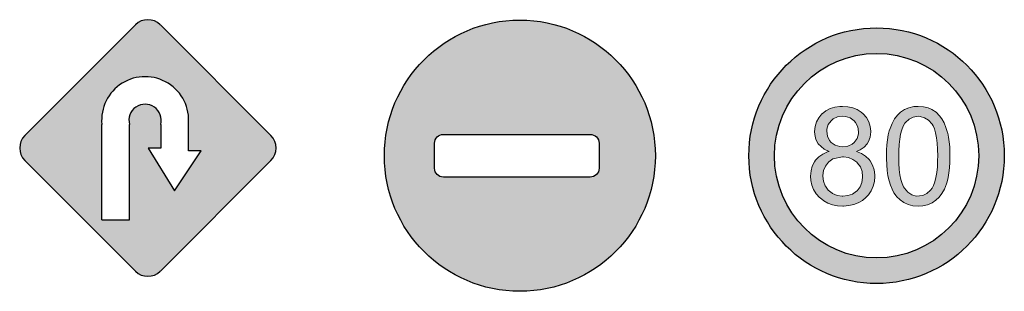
# Model space of a CAD drawing. Header units: millimetres. Extents: x -10 to 252, y -7 to 66.
import ezdxf

# ---------------------------------------------------------------- set-up
doc = ezdxf.new("R2010")
doc.units = ezdxf.units.MM

msp = doc.modelspace()

# ---------------------------------------------------------------- hatches: boundary and pattern name
h = msp.add_hatch(color=1)
h.dxf.hatch_style = 1
h.paths.add_polyline_path([(27.17, 64.21, 0.414214), (20.54, 64.21), (-8.96, 34.71, 0.414214), (-8.96, 28.08), (20.54, -1.41, 0.414214), (27.17, -1.41), (56.67, 28.08, 0.414214), (56.67, 34.71)])
h.paths.add_polyline_path([(34.67, 37.7), (34.67, 30.67), (38.02, 30.67), (30.99, 19.97), (23.96, 31.34), (27.3, 31.34), (27.3, 37.7, 1.285511), (18.94, 37.7), (18.94, 12.28), (11.57, 12.28), (11.57, 37.7, -1.10027)], flags=16)
h = msp.add_hatch(color=1)
h.dxf.hatch_style = 1
h.paths.add_polyline_path([(86.9, 29.35, 1), (159.15, 29.35, 1)])
h.paths.add_polyline_path([(141.8, 35.02, -0.414214), (144.15, 32.68), (144.15, 25.99, -0.414214), (141.8, 23.65), (102.63, 23.65, -0.414214), (100.29, 25.99), (100.29, 32.68, -0.414214), (102.63, 35.02)], flags=16)
h = msp.add_hatch(color=1)
h.dxf.hatch_style = 1
h.paths.add_polyline_path([(184.1, 29.35, 1), (252.21, 29.35, 1)])
h.paths.add_polyline_path([(245.4, 29.35, -1), (190.91, 29.35, -1)], flags=16)
h = msp.add_hatch(color=1)
h.dxf.hatch_style = 1
h.paths.add_polyline_path([(202.1, 38.34), (201.74, 37.11), (201.61, 35.78), (201.65, 34.97), (201.98, 33.68), (202.56, 32.54), (204.2, 31.09), (205.51, 30.47), (205.04, 30.35), (203.78, 29.8), (202.72, 29.07), (201.86, 28.15), (201.57, 27.73), (201.01, 26.59), (200.67, 25.32), (200.56, 23.89), (200.63, 22.77), (200.9, 21.49), (201.37, 20.3), (202.05, 19.21), (202.93, 18.22), (203.07, 18.08), (204.05, 17.31), (205.15, 16.7), (206.36, 16.27), (207.69, 16.02), (209.12, 15.93), (209.34, 15.93), (210.76, 16.05), (212.07, 16.33), (213.26, 16.79), (214.36, 17.4), (215.32, 18.2), (216.02, 18.96), (216.75, 20.02), (217.27, 21.2), (217.58, 22.46), (217.68, 23.8), (217.66, 24.25), (217.48, 25.61), (217.07, 26.84), (216.44, 27.95), (216.14, 28.36), (215.21, 29.22), (214.1, 29.93), (212.79, 30.47), (213.74, 30.91), (214.85, 31.63), (215.67, 32.54), (216.02, 33.1), (216.47, 34.32), (216.61, 35.68), (216.61, 35.85), (216.46, 37.17), (216.07, 38.38), (215.43, 39.49), (214.54, 40.51), (214.03, 40.95), (212.98, 41.62), (211.81, 42.1), (210.5, 42.39), (209.08, 42.47), (208.36, 42.46), (206.98, 42.26), (205.73, 41.89), (204.62, 41.31), (203.64, 40.54), (203.59, 40.49), (202.72, 39.46)])
h.paths.add_polyline_path([(205.28, 37.63), (206.08, 38.68), (206.61, 39.13), (207.76, 39.67), (209.1, 39.85), (209.85, 39.8), (211.08, 39.42), (212.13, 38.66), (212.56, 38.16), (213.15, 37.03), (213.33, 35.71), (213.31, 35.16), (212.94, 33.92), (212.17, 32.87), (211.64, 32.43), (210.49, 31.89), (209.15, 31.7), (208.33, 31.76), (207.09, 32.14), (206.07, 32.87), (205.62, 33.4), (205.06, 34.53), (204.87, 35.88), (204.9, 36.4)], flags=16)
h.paths.add_polyline_path([(206.5, 28.48), (209.05, 29.08), (209.37, 29.08), (210.69, 28.87), (211.86, 28.37), (213, 27.51), (213.82, 26.34), (214.27, 25.14), (214.43, 23.7), (214.22, 22.22), (213.73, 21.05), (212.87, 19.95), (211.72, 19.14), (210.52, 18.71), (209.09, 18.55), (207.65, 18.76), (206.34, 19.3), (205.25, 20.15), (204.49, 21.23), (203.99, 22.57), (203.83, 23.93), (204.03, 25.4), (204.54, 26.58), (205.4, 27.68)], flags=16)
h = msp.add_hatch(color=1)
h.dxf.hatch_style = 1
h.paths.add_polyline_path([(221.26, 34.87), (221.05, 33.62), (220.9, 32.26), (220.81, 30.79), (220.78, 29.2), (220.78, 28.59), (220.84, 26.94), (220.98, 25.4), (221.19, 23.97), (221.47, 22.67), (221.84, 21.49), (222.27, 20.42), (222.77, 19.46), (223.35, 18.62), (223.49, 18.47), (224.4, 17.56), (225.42, 16.84), (226.58, 16.34), (227.86, 16.03), (229.24, 15.93), (230.45, 16), (231.75, 16.28), (232.93, 16.77), (233.98, 17.47), (234.8, 18.27), (235.59, 19.28), (236.23, 20.47), (236.78, 21.82), (236.95, 22.4), (237.23, 23.52), (237.44, 24.77), (237.59, 26.13), (237.69, 27.61), (237.72, 29.2), (237.7, 30.18), (237.65, 31.7), (237.52, 33.06), (237.35, 34.28), (237.13, 35.35), (237.07, 35.54), (236.65, 36.9), (236.13, 38.13), (235.52, 39.21), (234.94, 39.98), (234.01, 40.92), (232.91, 41.65), (231.93, 42.07), (230.66, 42.38), (229.24, 42.47), (228.08, 42.42), (226.78, 42.14), (225.59, 41.65), (224.55, 40.96), (223.71, 40.16), (222.93, 39.15), (222.27, 37.96), (221.74, 36.63), (221.54, 36)])
h.paths.add_polyline_path([(224.57, 35.09), (224.87, 36.23), (225.25, 37.19), (225.76, 38.08), (226.81, 39.11), (227.93, 39.66), (229.22, 39.84), (229.78, 39.8), (230.95, 39.46), (232.02, 38.78), (232.96, 37.73), (233.21, 37.32), (233.57, 36.47), (233.89, 35.4), (234.13, 34.15), (234.3, 32.7), (234.4, 31.05), (234.44, 29.2), (234.43, 28.12), (234.36, 26.4), (234.2, 24.86), (233.99, 23.51), (233.71, 22.38), (233.36, 21.44), (232.96, 20.68), (232.56, 20.19), (231.57, 19.28), (230.46, 18.73), (228.71, 18.59), (227.55, 18.92), (226.5, 19.62), (225.56, 20.68), (225.31, 21.09), (224.93, 21.94), (224.61, 22.99), (224.37, 24.25), (224.2, 25.7), (224.09, 27.35), (224.06, 29.2), (224.08, 30.64), (224.17, 32.29), (224.33, 33.78)], flags=16)

# ---------------------------------------------------------------- linework, layer by layer
for p, q in [((20.54, 64.21), (-8.96, 34.71)), ((56.67, 34.71), (27.17, 64.21)), ((11.57, 12.28), (11.57, 37.7)), ((18.94, 12.28), (18.94, 37.7)), ((27.3, 37.7), (27.3, 31.34)), ((34.67, 30.67), (34.67, 37.7)), ((27.3, 31.34), (23.96, 31.34)), ((23.96, 31.34), (30.99, 19.97)), ((30.99, 19.97), (38.02, 30.67)), ((38.02, 30.67), (34.67, 30.67)), ((-8.96, 28.08), (20.54, -1.41)), ((27.17, -1.41), (56.67, 28.08)), ((11.57, 12.28), (18.94, 12.28))]:
    msp.add_line(p, q)
at = {"lineweight": 0}
for points in [[(209.08, 42.47), (208.36, 42.46), (206.98, 42.26), (205.73, 41.89), (204.62, 41.31), (203.64, 40.54), (203.59, 40.49), (202.72, 39.46), (202.1, 38.34), (201.74, 37.11), (201.61, 35.78), (201.65, 34.97), (201.98, 33.68), (202.56, 32.54), (204.2, 31.09), (205.51, 30.47), (205.04, 30.35), (203.78, 29.8), (202.72, 29.07), (201.86, 28.15), (201.57, 27.73), (201.01, 26.59), (200.67, 25.32), (200.56, 23.89), (200.63, 22.77), (200.9, 21.49), (201.37, 20.3), (202.05, 19.21), (202.93, 18.22), (203.07, 18.08), (204.05, 17.31), (205.15, 16.7), (206.36, 16.27), (207.69, 16.02), (209.12, 15.93), (209.34, 15.93), (210.76, 16.05), (212.07, 16.33), (213.26, 16.79), (214.36, 17.4), (215.32, 18.2), (216.02, 18.96), (216.75, 20.02), (217.27, 21.2), (217.58, 22.46), (217.68, 23.8), (217.66, 24.25), (217.48, 25.61), (217.07, 26.84), (216.44, 27.95), (216.14, 28.36), (215.21, 29.22), (214.1, 29.93), (212.79, 30.47), (213.74, 30.91), (214.85, 31.63), (215.67, 32.54), (216.02, 33.1), (216.47, 34.32), (216.61, 35.68), (216.61, 35.85), (216.46, 37.17), (216.07, 38.38), (215.43, 39.49), (214.54, 40.51), (214.03, 40.95), (212.98, 41.62), (211.81, 42.1), (210.5, 42.39)], [(234.94, 39.98), (234.01, 40.92), (232.91, 41.65), (231.93, 42.07), (230.66, 42.38), (229.24, 42.47), (228.08, 42.42), (226.78, 42.14), (225.59, 41.65), (224.55, 40.96), (223.71, 40.16), (222.93, 39.15), (222.27, 37.96), (221.74, 36.63), (221.54, 36), (221.26, 34.87), (221.05, 33.62), (220.9, 32.26), (220.81, 30.79), (220.78, 29.2), (220.78, 28.59), (220.84, 26.94), (220.98, 25.4), (221.19, 23.97), (221.47, 22.67), (221.84, 21.49), (222.27, 20.42), (222.77, 19.46), (223.35, 18.62), (223.49, 18.47), (224.4, 17.56), (225.42, 16.84), (226.58, 16.34), (227.86, 16.03), (229.24, 15.93), (230.45, 16), (231.75, 16.28), (232.93, 16.77), (233.98, 17.47), (234.8, 18.27), (235.59, 19.28), (236.23, 20.47), (236.78, 21.82), (236.95, 22.4), (237.23, 23.52), (237.44, 24.77), (237.59, 26.13), (237.69, 27.61), (237.72, 29.2), (237.7, 30.18), (237.65, 31.7), (237.52, 33.06), (237.35, 34.28), (237.13, 35.35), (237.07, 35.54), (236.65, 36.9), (236.13, 38.13), (235.52, 39.21)], [(209.1, 39.85), (209.85, 39.8), (211.08, 39.42), (212.13, 38.66), (212.56, 38.16), (213.15, 37.03), (213.33, 35.71), (213.31, 35.16), (212.94, 33.92), (212.17, 32.87), (211.64, 32.43), (210.49, 31.89), (209.15, 31.7), (208.33, 31.76), (207.09, 32.14), (206.07, 32.87), (205.62, 33.4), (205.06, 34.53), (204.87, 35.88), (204.9, 36.4), (205.28, 37.63), (206.08, 38.68), (206.61, 39.13), (207.76, 39.67)], [(229.22, 39.84), (229.78, 39.8), (230.95, 39.46), (232.02, 38.78), (232.96, 37.73), (233.21, 37.32), (233.57, 36.47), (233.89, 35.4), (234.13, 34.15), (234.3, 32.7), (234.4, 31.05), (234.44, 29.2), (234.43, 28.12), (234.36, 26.4), (234.2, 24.86), (233.99, 23.51), (233.71, 22.38), (233.36, 21.44), (232.96, 20.68), (232.56, 20.19), (231.57, 19.28), (230.46, 18.73), (228.71, 18.59), (227.55, 18.92), (226.5, 19.62), (225.56, 20.68), (225.31, 21.09), (224.93, 21.94), (224.61, 22.99), (224.37, 24.25), (224.2, 25.7), (224.09, 27.35), (224.06, 29.2), (224.08, 30.64), (224.17, 32.29), (224.33, 33.78), (224.57, 35.09), (224.87, 36.23), (225.25, 37.19), (225.7, 37.98), (225.87, 38.19), (226.81, 39.11), (227.93, 39.66)], [(209.16, 18.55), (208.95, 18.57), (207.65, 18.76), (206.42, 19.27), (206.29, 19.34), (205.25, 20.15), (204.5, 21.23), (204.47, 21.3), (203.99, 22.57), (203.84, 23.87), (203.85, 24.07), (204.03, 25.4), (204.54, 26.58), (205.34, 27.6), (205.46, 27.73), (206.5, 28.48), (209.05, 29.08), (209.37, 29.08), (210.69, 28.87), (211.86, 28.37), (212.9, 27.59), (213.1, 27.38), (213.82, 26.34), (214.27, 25.14), (214.43, 23.78), (214.41, 23.55), (214.22, 22.22), (213.73, 21.05), (212.93, 20.02), (212.77, 19.88), (211.72, 19.14), (210.52, 18.71)]]:
    msp.add_lwpolyline(points, close=True, dxfattribs=at)
msp.add_lwpolyline([(102.63, 35.02), (141.8, 35.02, -0.414214), (144.15, 32.68), (144.15, 25.99, -0.414214), (141.8, 23.65), (102.63, 23.65, -0.414214), (100.29, 25.99), (100.29, 32.68, -0.414214)], format="xyb", close=True)
for centre, radius in [((123.03, 29.35), 36.13), ((218.15, 29.35), 34.06), ((218.15, 29.35), 27.24)]:
    msp.add_circle(centre, radius)
for centre, radius, start, end in [((23.85, 60.9), 4.69, 45, 135), ((23.12, 38.8), 11.6, 354.5334, 185.4666), ((23.12, 38.76), 4.32, 345.7588, 194.2412), ((-5.64, 31.4), 4.69, 135, 225), ((53.35, 31.4), 4.69, 315, 45), ((23.85, 1.9), 4.69, 225, 315)]:
    msp.add_arc(centre, radius, start, end)

doc.saveas('drawing.dxf')
